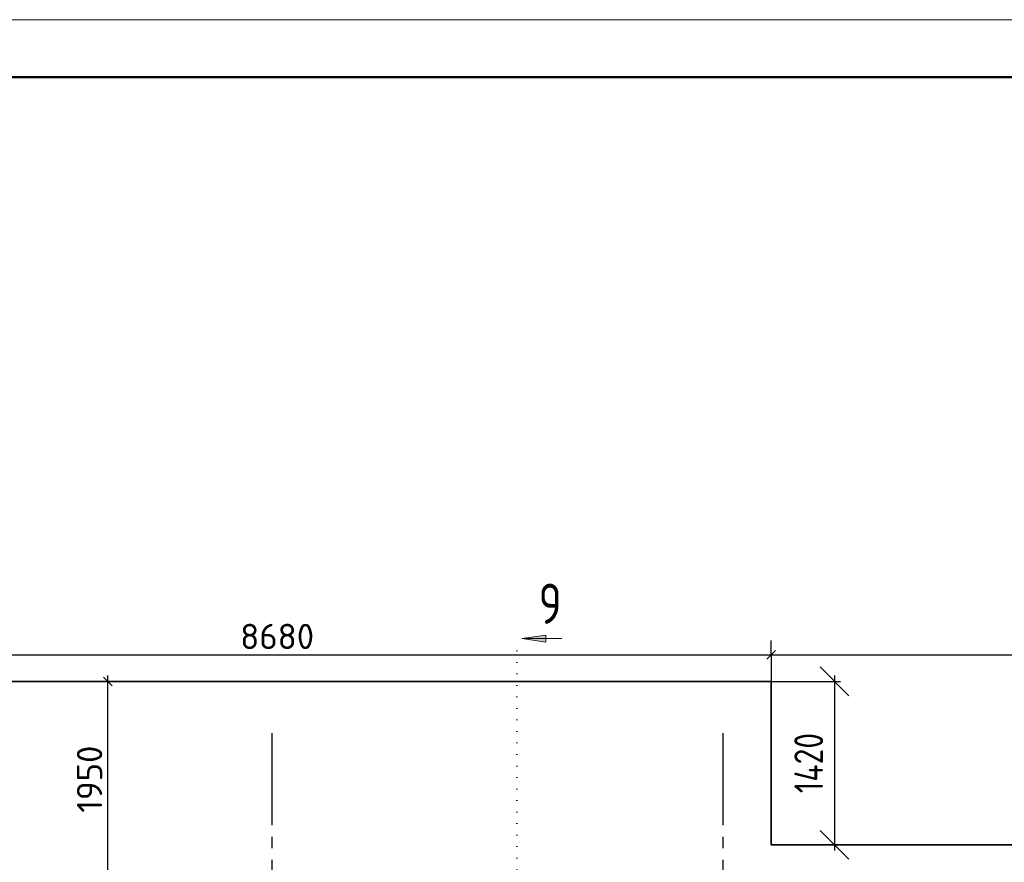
# Model space of a CAD drawing. Header units: millimetres. Extents: x 40580 to 1930067, y -240640 to 81020.
# Tile 14 of 256: x 228476 to 237034, y -205763 to -198440. Entities that reach past the tile are written whole.
import ezdxf

# ---------------------------------------------------------------- set-up
doc = ezdxf.new("R2010")
doc.units = ezdxf.units.MM
for name, pattern in [('______5', [1100, 800, -100, 100, -100]), ('______9', [100, 0, -100]), ('CENTER', [2, 1.25, -0.25, 0.25, -0.25])]:
    doc.linetypes.add(name, pattern=pattern)
for name, color, linetype, lineweight in [('Standard', 7, 'Continuous', 25), ('ЖБ Перекрытие верхний уровень', 7, 'Continuous', 35), ('ОСИ', 7, 'CENTER', 15), ('Узлы символ', 7, 'Continuous', 25)]:
    doc.layers.add(name, color=color, linetype=linetype, lineweight=lineweight)
doc.layers.add('Размерная выноска', color=7, linetype='Continuous')
doc.layers.add('Тонкие', color=7, linetype='Continuous')
doc.styles.add('GOST 2.304', font='isocpeur.ttf', dxfattribs={"width": 0.8})
doc.styles.add('GOST 2.304-81', font='txt')
doc.styles.add('ISOCPEUR', font='isocpeur.ttf')
doc.dimstyles.new('СПДС', dxfattribs={"dimscale": 125, "dimtxt": 250, "dimasz": 250, "dimexe": 50, "dimexo": 10, "dimgap": 100, "dimtad": 1, "dimdec": 0, "dimtxsty": 'GOST 2.304-81', "dimblk": 'OBLIQUE', "dimcen": 250, "dimdle": 50, "dimadec": 0, "dimazin": 2, "dimtfac": 0.75, "dimtdec": 0, "dimtmove": 1, "dimatfit": 3, "dimfxl": 1, "dimtfill": 1, "dimtolj": 1, "dimarcsym": 1})

# ---------------------------------------------------------------- blocks, each defined once
blk = doc.blocks.new('_OBLIQUE')
at = {"color": 0, "linetype": 'ByBlock'}
blk.add_line((-0.5, -0.5), (0.5, 0.5), dxfattribs=at)
blk = doc.blocks.new('*D18190')
at = {"layer": 'Defpoints', "color": 0}
for p in [(235006.3, -204190.4), (235006.3, -205610.2), (235559, -205610.2)]:
    blk.add_point(p, dxfattribs=at)
at = {"layer": 'Тонкие', "color": 0, "lineweight": -2}
for p, q in [((235559, -204140.4), (235559, -205660.2)), ((235016.3, -204190.4), (235609, -204190.4)), ((235016.3, -205610.2), (235609, -205610.2))]:
    blk.add_line(p, q, dxfattribs=at)
at = {"layer": 'Тонкие', "color": 0, "lineweight": -2, "xscale": 250, "yscale": 250, "zscale": 250}
for p, rotation in [((235559, -204190.4), 90), ((235559, -205610.2), 270)]:
    blk.add_blockref('_OBLIQUE', p, dxfattribs=dict(at, rotation=rotation))
at = {"layer": 'Тонкие', "color": 0, "insert": (235334, -204900.3), "char_height": 250, "attachment_point": 5, "rotation": 90, "style": 'GOST 2.304', "bg_fill": 3, "box_fill_scale": 1.1, "bg_fill_color": 256, "bg_fill_true_color": 13158600, "bg_fill_transparency": 0}
blk.add_mtext('\\A1;1420', dxfattribs=at)

msp = doc.modelspace()

# ---------------------------------------------------------------- hatches: boundary and pattern name
at = {"layer": 'Узлы символ', "linetype": 'Continuous', "lineweight": 13, "transparency": 33554687}
msp.add_hatch(color=7, dxfattribs=at).paths.add_polyline_path([(233050, -203789.2), (232840, -203819.2), (233050, -203849.2)], flags=16)

# ---------------------------------------------------------------- linework, layer by layer
at = {"layer": 'Standard', "color": 251, "linetype": 'Continuous', "lineweight": -3, "true_color": 0x656565, "transparency": 33554687}
for p, q in [((235006.3, -203960.2), (235006.3, -203835.2)), ((235006.3, -203960.2), (235006.3, -204085.2)), ((235006.3, -203960.2), (235006.3, -205610.2)), ((229243.5, -204190.4), (229118.5, -204190.4)), ((229243.5, -204190.4), (229368.6, -204190.4)), ((229243.5, -204190.4), (229986.3, -204190.4))]:
    msp.add_line(p, q, dxfattribs=at)
at = {"layer": 'Standard', "color": 7, "linetype": 'Continuous', "lineweight": 25, "transparency": 33554687}
for p, q in [((234968.8, -203997.7), (235043.8, -203922.7)), ((229206, -204152.9), (229281, -204227.9))]:
    msp.add_line(p, q, dxfattribs=at)
at = {"layer": 'Standard', "color": 7, "linetype": 'Continuous', "lineweight": -3, "transparency": 33554687}
for p, q in [((226836.3, -203960.2), (234496.3, -203960.2)), ((234496.3, -203960.2), (247876.3, -203960.2))]:
    msp.add_line(p, q, dxfattribs=at)
at = {"layer": 'Standard', "color": 7, "linetype": 'Continuous', "lineweight": 13, "transparency": 33554687}
msp.add_lwpolyline([(212946.3, -240440.4), (272346.3, -240440.4), (272346.3, -198440.4), (212946.3, -198440.4), (212946.3, -240440.4)], close=True, dxfattribs=at)
at = {"layer": 'Standard', "color": 7, "linetype": 'Continuous', "lineweight": 50, "transparency": 33554687}
msp.add_lwpolyline([(214946.3, -198940.4), (271846.3, -198940.4), (271846.3, -239940.4), (214946.3, -239940.4), (214946.3, -198940.4)], close=True, dxfattribs=at)
at = {"layer": 'ЖБ Перекрытие верхний уровень', "transparency": 33554687}
for p, q in [((235006.3, -204190.4), (226326.3, -204190.4)), ((235006.3, -205610.4), (235006.3, -204190.4)), ((241186.3, -205610.4), (235006.3, -205610.4))]:
    msp.add_line(p, q, dxfattribs=at)
at = {"layer": 'ОСИ', "color": 8, "linetype": '______5', "lineweight": -3, "transparency": 33554687}
for p, q in [((230666.3, -204640.4), (230666.3, -223470.4)), ((234586.3, -204640.4), (234586.3, -223470.4))]:
    msp.add_line(p, q, dxfattribs=at)
at = {"layer": 'Размерная выноска', "color": 7, "linetype": 'Continuous', "lineweight": -3, "transparency": 33554687}
msp.add_line((229243.5, -211540.4), (229243.5, -204140.5), dxfattribs=at)
at = {"layer": 'Узлы символ', "color": 7, "linetype": '______9', "lineweight": 13, "transparency": 33554687}
msp.add_line((232798.2, -207328.6), (232798.2, -203819.2), dxfattribs=at)
at = {"layer": 'Узлы символ', "color": 7, "linetype": 'Continuous', "lineweight": 13, "transparency": 33554687}
for p, q in [((233050, -203789.2), (232840, -203819.2)), ((232840, -203819.2), (233187.6, -203819.2)), ((232840, -203819.2), (232840, -203819.2)), ((232840, -203819.2), (232840, -203819.2)), ((232840, -203819.2), (232840, -203819.2)), ((232840, -203819.2), (233050, -203849.2)), ((233050, -203849.2), (233050, -203789.2)), ((233050, -203819.2), (233065, -203819.2))]:
    msp.add_line(p, q, dxfattribs=at)

# ---------------------------------------------------------------- texts
at = {"layer": 'Standard', "color": 7, "linetype": 'Continuous', "lineweight": 25, "transparency": 33554687, "insert": (230392.7, -203910.2), "char_height": 220, "width": 672.628, "attachment_point": 7, "style": 'ISOCPEUR'}
msp.add_mtext('8680', dxfattribs=at)
at = {"layer": 'Standard', "color": 7, "linetype": 'Continuous', "lineweight": 25, "transparency": 33554687, "insert": (229193.5, -205332), "char_height": 220, "width": 625.741, "attachment_point": 7, "rotation": 90, "style": 'ISOCPEUR'}
msp.add_mtext('1950', dxfattribs=at)
at = {"layer": 'Узлы символ', "color": 7, "linetype": 'Continuous', "lineweight": -3, "transparency": 33554687, "insert": (233187.6, -203690.9), "char_height": 350, "width": 381.312, "attachment_point": 9, "style": 'ISOCPEUR'}
msp.add_mtext('{\\W0.7800;9}', dxfattribs=at)

# ---------------------------------------------------------------- next in the draw order: dimensions: what is measured, and where the dimension line sits
at = {"layer": 'Тонкие'}
dim = msp.add_linear_dim(base=(235559, -205610.2), p1=(235006.3, -204190.4), p2=(235006.3, -205610.2), angle=270, dimstyle='СПДС', override={"dimscale": 1, "dimtxsty": 'GOST 2.304'}, dxfattribs=at)
dim.commit()
dim.dimension.update_dxf_attribs({"geometry": '*D18190', "text_midpoint": (235334, -204900.3)})

doc.saveas('drawing.dxf')
